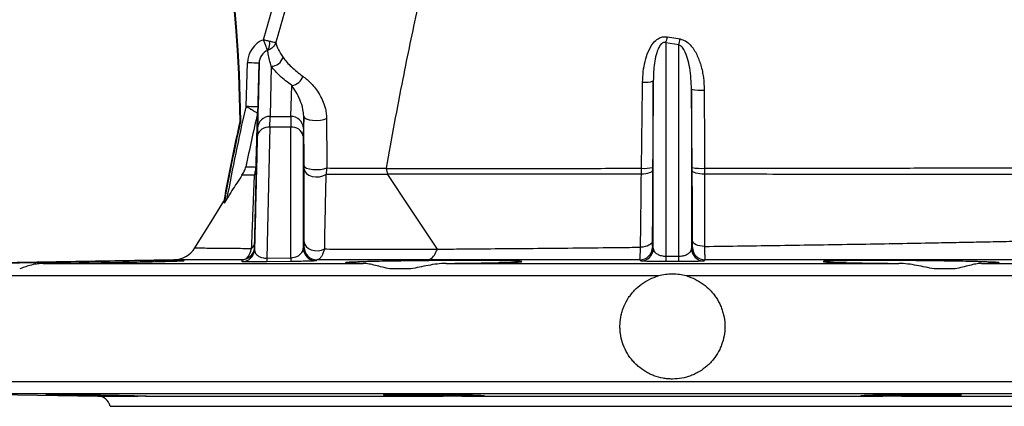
# Model space of a CAD drawing. Header units: millimetres. Extents: x 1733 to 2921, y 1515 to 2969.
# Tile 3 of 13: x 1982 to 2451, y 1515 to 1699. Entities that reach past the tile are written whole.
import ezdxf

# ---------------------------------------------------------------- set-up
doc = ezdxf.new("R2010")
doc.units = ezdxf.units.MM
doc.header["$LTSCALE"] = 2

msp = doc.modelspace()

# ---------------------------------------------------------------- linework, layer by layer
at = {"color": 7, "linetype": 'Continuous', "lineweight": 25}
for p, q in [((2290.47, 1691.3), (2296.5, 1690.29)), ((2289.79, 1688.51), (2289.79, 1586.79)), ((2295.99, 1687.46), (2289.79, 1688.51)), ((2295.99, 1586.79), (2295.99, 1687.46)), ((2089.83, 1658.08), (2090.34, 1678.91)), ((2095.18, 1647.75), (2095.94, 1678.77)), ((2095.94, 1678.77), (2095.43, 1657.94)), ((2101.76, 1677.26), (2101.18, 1653.39)), ((2111.03, 1653.39), (2111.52, 1668.15)), ((2283.79, 1590.42), (2283.79, 1670.28)), ((2301.99, 1666.31), (2301.99, 1590.42)), ((2302.33, 1629.02), (2301.99, 1666.31)), ((2101.18, 1653.39), (2111.03, 1653.39)), ((2117.22, 1653.53), (2117.03, 1647.67)), ((2087.18, 1651.25), (2086.86, 1651.28)), ((2101.09, 1648.22), (2099.55, 1585.87)), ((2110.99, 1648.22), (2101.09, 1648.22)), ((2110.99, 1586), (2110.99, 1648.22)), ((2093.75, 1590.03), (2095.09, 1644.12)), ((2116.99, 1644.05), (2116.99, 1590.53)), ((2157.23, 1625.91), (2156.57, 1628.62)), ((2080.71, 1614.37), (2079.27, 1612.04)), ((2093.77, 1590.92), (2093.75, 1590.03)), ((2283.34, 1590.97), (2283.79, 1590.42)), ((2301.99, 1590.42), (2302.43, 1590.96)), ((2099.55, 1585.87), (2110.99, 1586)), ((2289.79, 1586.79), (2295.99, 1586.79)), ((2055.34, 1585.03), (1958.79, 1583.35)), ((1993.02, 1583.35), (2145.58, 1583.35)), ((2111.06, 1584.25), (2099.62, 1584.11)), ((2185.01, 1583.35), (2400.77, 1583.35)), ((2295.99, 1584.24), (2289.79, 1584.24)), ((2440.2, 1583.35), (2592.76, 1583.35)), ((2168.19, 1580.75), (2158.21, 1580.75)), ((2427.57, 1580.75), (2417.59, 1580.75)), ((1958.79, 1521.14), (2019.11, 1520.09)), ((2041.83, 1520.09), (2183.67, 1520.09)), ((2192.59, 1520.09), (2393.19, 1520.09)), ((2402.11, 1520.09), (2543.95, 1520.09)), ((2024.89, 1515.24), (2292.89, 1515.24)), ((2292.89, 1515.24), (2560.89, 1515.24))]:
    msp.add_line(p, q, dxfattribs=at)
at = {"color": 8, "linetype": 'Continuous', "lineweight": 25}
for p, q in [((2286.26, 1577.35), (1952.89, 1577.35)), ((2632.89, 1577.35), (2299.52, 1577.35)), ((1952.89, 1527.14), (2632.89, 1527.14)), ((2626.99, 1521.14), (1958.79, 1521.14)), ((2019.11, 1520.09), (2038.14, 1520.09))]:
    msp.add_line(p, q, dxfattribs=at)
at = {"color": 7, "linetype": 'Continuous', "lineweight": 25, "flags": 128}
for points in [[(2099.95, 1684.84), (2099.85, 1685.12), (2099.7, 1685.53), (2099.5, 1686.07), (2099.27, 1686.71), (2099, 1687.43), (2098.71, 1688.23), (2098.4, 1689.08), (2098.08, 1689.94)], [(2095.94, 1678.77), (2095.84, 1678.78), (2095.52, 1678.78), (2095, 1678.8), (2094.3, 1678.81), (2093.45, 1678.83), (2092.49, 1678.86), (2091.44, 1678.88), (2090.34, 1678.91)], [(2095.43, 1657.94), (2095.32, 1657.94), (2095, 1657.95), (2094.49, 1657.96), (2093.79, 1657.98), (2092.94, 1658), (2091.97, 1658.03), (2090.92, 1658.05), (2089.83, 1658.08)], [(2117.22, 1653.53), (2117.54, 1652.87), (2118.42, 1652.29), (2119.76, 1651.83), (2121.44, 1651.54), (2123.29, 1651.46), (2125.13, 1651.58), (2126.79, 1651.9), (2128.1, 1652.39)], [(2117.41, 1629.79), (2117.73, 1629.25), (2118.58, 1628.76), (2119.89, 1628.38), (2121.53, 1628.14), (2123.36, 1628.07), (2125.19, 1628.16), (2126.85, 1628.42), (2128.18, 1628.81)], [(2117.42, 1628.25), (2117.71, 1627.15), (2118.5, 1626.16), (2119.71, 1625.35), (2121.24, 1624.8), (2122.97, 1624.56), (2124.73, 1624.64), (2126.38, 1625.04), (2127.77, 1625.73)], [(2180.87, 1590.16), (2167.68, 1610.07), (2157.31, 1625.72)], [(2283.42, 1627.71), (2283.3, 1627.36), (2283, 1627.03), (2282.51, 1626.72), (2281.86, 1626.45), (2281.06, 1626.22), (2280.15, 1626.04), (2279.15, 1625.91), (2278.09, 1625.85)], [(2308.21, 1625.82), (2307.07, 1625.85), (2305.98, 1625.95), (2304.97, 1626.11), (2304.09, 1626.33), (2303.36, 1626.6), (2302.81, 1626.9), (2302.47, 1627.23), (2302.34, 1627.58)], [(2065.33, 1590.72), (2073.06, 1603.23), (2079.13, 1613.06)], [(2117.45, 1593.55), (2117.71, 1592.4), (2118.39, 1591.35), (2119.45, 1590.46), (2120.81, 1589.81), (2122.37, 1589.44), (2124.01, 1589.39), (2125.6, 1589.66), (2127.04, 1590.22)], [(2283.3, 1593.98), (2283.18, 1593.43), (2282.85, 1592.9), (2282.34, 1592.4), (2281.65, 1591.97), (2280.81, 1591.6), (2279.84, 1591.32), (2278.8, 1591.14), (2277.69, 1591.05)], [(2308.17, 1591.43), (2307.05, 1591.5), (2305.99, 1591.67), (2305.01, 1591.93), (2304.16, 1592.27), (2303.46, 1592.68), (2302.93, 1593.14), (2302.6, 1593.64), (2302.47, 1594.16)], [(2289.79, 1586.79), (2289.79, 1586.24), (2289.79, 1585.74), (2289.79, 1585.31), (2289.79, 1584.94), (2289.79, 1584.64), (2289.79, 1584.43), (2289.79, 1584.29), (2289.79, 1584.24)], [(2295.99, 1584.24), (2295.99, 1584.29), (2295.99, 1584.43), (2295.99, 1584.64), (2295.99, 1584.94), (2295.99, 1585.31), (2295.99, 1585.74), (2295.99, 1586.24), (2295.99, 1586.79)], [(2277.79, 1584.48), (2277.62, 1584.69), (2277.35, 1585.03)], [(2308.42, 1585.02), (2308.25, 1584.82), (2307.99, 1584.48)]]:
    msp.add_lwpolyline(points, dxfattribs=at)
at = {"color": 7, "linetype": 'Continuous', "lineweight": 25}
for centre, radius, start, end in [((1442.89, 1645.24), 644, 0.53714, 32.31806), ((1442.89, 1645.24), 644.31, 0.53387, 32.32393), ((2095.23, 1688.06), 5.8, 326.6182, 12.1583), ((2254.09, 1698.72), 37.13, 344.0433, 348.4678), ((2247.67, 1697.65), 49.38, 348.1011, 351.4296), ((2101.44, 1683.5), 6.25, 272.9475, 341.5468), ((2110.76, 1674.47), 6.37, 276.9002, 342.2676), ((2279.89, 1682.23), 12.57, 264.4993, 288.0793), ((2306.38, 1686.34), 20.5, 257.6355, 274.663), ((2101.07, 1647.5), 5.89, 88.9438, 177.6066), ((2091.03, 1656.12), 4.35, 343.3578, 358.5614), ((2111.11, 1647.47), 5.92, 1.9125, 90.8003), ((2878.65, 1471.24), 812, 167.18987, 169.94179), ((2878.65, 1471.24), 811.69, 167.18728, 170.01082), ((2100.28, 1642.96), 5.32, 81.2832, 167.3533), ((2111.73, 1642.87), 5.4, 12.6124, 97.8), ((2089.91, 1628.3), 4.78, 323.2991, 358.373), ((2092.71, 1630.28), 2.04, 330.2111, 358.1295), ((2279.46, 1644.53), 15.92, 265.2675, 284.4603), ((2306.58, 1652.58), 23.94, 259.7794, 273.9044), ((2055.13, 1597.03), 12, 271, 328.2969), ((2088.27, 1591.08), 5.51, 287.3914, 358.2864), ((2089.84, 1593.59), 4, 309.1782, 357.3407), ((2123.4, 1591.04), 6, 180.7177, 270.7037), ((2277.34, 1591.03), 6, 270.0806, 359.4082), ((2308.43, 1591.03), 6, 180.5919, 269.9195), ((2087.76, 1590.18), 6, 334.3323, 358.5863), ((2123.09, 1585.92), 23.54, 180.1336, 184.4135), ((2135.37, 1586.06), 24.38, 180.1306, 184.2631), ((2122.99, 1590.61), 6, 180.7182, 270.6387), ((2277.79, 1590.49), 6, 270.0709, 359.4085), ((2307.99, 1590.49), 6, 180.5915, 269.9291), ((2019, 1514.09), 6, 11.0978, 89)]:
    msp.add_arc(centre, radius, start, end, dxfattribs=at)
at = {"color": 8, "linetype": 'Continuous', "lineweight": 25}
msp.add_arc((2087.75, 1590.18), 6, 270.7143, 334.3331, dxfattribs=at)
at = {"color": 7, "linetype": 'Continuous', "lineweight": 25}
for centre, major_axis, ratio, start_param, end_param in [((2101.94, 1678.62), (0.3, 12.01), 0.965913, 0.364623, 1.570787), ((2101.94, 1678.62), (0.16, 6.6), 0.909057, 0.364623, 1.570787), ((2100.84, 1634.07), (0.35, 20), 0.000002, 5.497762, 6.021414), ((2111.24, 1634.07), (-0.17, 20), 0.008639, 0.261697, 0.785348), ((2094.84, 1634.22), (0.35, 14), 0.000002, 5.497763, 6.021414), ((2117.24, 1634.15), (-0.17, 14), 0.012341, 0.261619, 0.785271)]:
    msp.add_ellipse(centre, major_axis=major_axis, ratio=ratio, start_param=start_param, end_param=end_param, dxfattribs=at)
for points, knots in [([(2098.08, 1689.94), (2100.62, 1698.81), (2105.7, 1716.55), (2114.85, 1742.84), (2125.99, 1768.49), (2139.49, 1794.28), (2155.49, 1819.81), (2174.3, 1844.97), (2195.18, 1868.85), (2210.82, 1883.34), (2218.63, 1890.58)], [0, 0, 0, 0, 0.1164923, 0.2329277, 0.3511001, 0.4692718, 0.6001541, 0.7310373, 0.865518, 1, 1, 1, 1]), ([(2223.43, 1886.82), (2215.85, 1879.85), (2200.69, 1865.9), (2180.01, 1842.51), (2161.04, 1817.38), (2144.93, 1791.77), (2131.59, 1766.34), (2120.65, 1741.27), (2111.56, 1715.3), (2106.47, 1697.57), (2103.93, 1688.7)], [0, 0, 0, 0, 0.131462, 0.262924, 0.398058, 0.533192, 0.648829, 0.764467, 0.882203, 1, 1, 1, 1]), ([(2156.57, 1628.78), (2159.17, 1642.99), (2163.81, 1668.41), (2169.12, 1693.66), (2171.46, 1704.8)], [0, 0, 0, 0, 0.5588139, 1, 1, 1, 1]), ([(2098.08, 1689.94), (2098.36, 1689.88), (2099.34, 1689.65), (2100.25, 1689.44), (2100.89, 1689.28)], [0, 0, 0, 0, 0.2883772, 1, 1, 1, 1]), ([(2100.89, 1689.28), (2101.47, 1689.14), (2102.58, 1688.88), (2103.42, 1688.73), (2103.79, 1688.69), (2103.89, 1688.69), (2103.93, 1688.7), (2103.93, 1688.7)], [0, 0, 0, 0, 0.373071, 0.718516, 0.856096, 0.996111, 1, 1, 1, 1]), ([(2278.68, 1669.72), (2278.75, 1671.43), (2278.89, 1674.76), (2279.76, 1679.64), (2281.24, 1684.3), (2283.32, 1688.08), (2285.82, 1690.42), (2288.18, 1691.48), (2289.71, 1691.36), (2290.47, 1691.3)], [0, 0, 0, 0, 0.18938, 0.367011, 0.544237, 0.725389, 0.832965, 0.916729, 1, 1, 1, 1]), ([(2296.5, 1690.29), (2297.4, 1690.03), (2299.27, 1689.49), (2302.11, 1686.93), (2304.64, 1682.99), (2306.6, 1677.66), (2307.81, 1671.93), (2307.97, 1667.91), (2308.05, 1665.9)], [0, 0, 0, 0, 0.096885, 0.20072, 0.390982, 0.581452, 0.790638, 1, 1, 1, 1]), ([(2100.07, 1684.87), (2100.05, 1684.87), (2100.03, 1684.87), (2099.99, 1684.85), (2099.97, 1684.85), (2099.95, 1684.84)], [0, 0, 0, 0, 0.40302, 0.712459, 1, 1, 1, 1]), ([(2103.93, 1688.7), (2103.92, 1688.69), (2103.84, 1688.44), (2103.65, 1687.96), (2103.08, 1686.95), (2101.99, 1685.71), (2100.72, 1685.16), (2100.07, 1684.87)], [0, 0, 0, 0, 0.003886, 0.14391, 0.281494, 0.626944, 1, 1, 1, 1]), ([(2101.76, 1677.26), (2101.15, 1679.24), (2100.35, 1681.78), (2100.12, 1684.31), (2100.07, 1684.87)], [0, 0, 0, 0, 0.7796594, 1, 1, 1, 1]), ([(2103.93, 1688.7), (2104.14, 1687.48), (2104.55, 1686.32), (2105.72, 1683.98), (2106.47, 1682.81), (2107.37, 1681.52)], [0, 0, 0, 0, 0.5, 0.5, 1, 1, 1, 1]), ([(2289.79, 1688.51), (2289.59, 1688.57), (2289.22, 1688.69), (2288.61, 1688.61), (2288.04, 1688.35), (2287.19, 1687.64), (2286.03, 1685.76), (2284.62, 1681.33), (2283.92, 1675.91), (2283.82, 1671.75), (2283.79, 1670.28)], [0, 0, 0, 0, 0.028458, 0.055184, 0.082917, 0.114725, 0.207302, 0.390121, 0.783358, 1, 1, 1, 1]), ([(2301.99, 1666.31), (2301.84, 1669.74), (2301.63, 1674.68), (2300.22, 1680.87), (2298.98, 1684.3), (2297.62, 1686.36), (2296.69, 1687.2), (2296.18, 1687.39), (2295.99, 1687.46)], [0, 0, 0, 0, 0.45167, 0.651628, 0.839406, 0.929777, 0.975169, 1, 1, 1, 1]), ([(2107.37, 1681.52), (2108.44, 1679.99), (2109.77, 1678.48), (2112.91, 1675.48), (2114.74, 1674), (2116.82, 1672.53)], [0, 0, 0, 0, 0.5, 0.5, 1, 1, 1, 1]), ([(2111.52, 1668.15), (2109.52, 1669.63), (2105.5, 1672.62), (2103.01, 1675.71), (2101.76, 1677.26)], [0, 0, 0, 0, 0.498082, 1, 1, 1, 1]), ([(2116.82, 1672.53), (2118.14, 1671.49), (2120.8, 1669.38), (2124, 1665.23), (2126.18, 1661.08), (2127.27, 1658.11), (2127.95, 1655.18), (2128.05, 1653.33), (2128.1, 1652.39)], [0, 0, 0, 0, 0.28967, 0.586152, 0.71293, 0.842025, 0.919768, 1, 1, 1, 1]), ([(2117.22, 1653.53), (2117.12, 1654.63), (2116.83, 1657.75), (2115.37, 1661.39), (2113.53, 1665.19), (2112.19, 1667.16), (2111.52, 1668.15)], [0, 0, 0, 0, 0.137372, 0.389003, 0.693268, 1, 1, 1, 1]), ([(2308.05, 1665.9), (2308.06, 1661.91), (2308.11, 1649.52), (2308.17, 1637.11), (2308.21, 1628.69)], [0, 0, 0, 0, 0.32171, 1, 1, 1, 1]), ([(2080.71, 1614.37), (2083.48, 1628.67), (2086.32, 1643.28), (2089.76, 1657.76), (2089.83, 1658.08)], [0, 0, 0, 0, 0.97823, 1, 1, 1, 1]), ([(2095.2, 1654.88), (2095.18, 1654.88), (2095.13, 1654.92), (2094.95, 1655.02), (2094.58, 1655.25), (2093.87, 1655.67), (2092.92, 1656.23), (2091.66, 1656.99), (2090.73, 1657.54), (2089.96, 1658), (2089.83, 1658.08)], [0, 0, 0, 0, 0.044501, 0.159017, 0.243548, 0.397147, 0.636624, 0.702646, 0.947825, 1, 1, 1, 1]), ([(2095.43, 1657.94), (2095.42, 1657.67), (2095.41, 1657.18), (2095.4, 1656.6), (2095.39, 1656.26), (2095.38, 1656.12), (2095.38, 1656.04), (2095.38, 1656.02), (2095.38, 1656.01)], [0, 0, 0, 0, 0.401412, 0.747506, 0.875346, 0.929381, 0.983859, 1, 1, 1, 1]), ([(2094.48, 1629.27), (2094.55, 1631.83), (2094.62, 1634.32), (2094.75, 1639.09), (2094.82, 1641.38), (2094.91, 1644.65), (2094.94, 1645.71), (2095, 1647.76), (2095.03, 1648.76), (2095.11, 1651.62), (2095.16, 1653.35), (2095.2, 1654.88)], [0, 0, 0, 0, 0.25, 0.25, 0.5, 0.5, 0.625, 0.625, 0.75, 0.75, 1, 1, 1, 1]), ([(2095.38, 1656.01), (2095.34, 1654.48), (2095.3, 1652.74), (2095.23, 1649.87), (2095.2, 1648.87), (2095.15, 1646.8), (2095.13, 1645.73), (2094.99, 1640.25), (2094.87, 1635.4), (2094.74, 1630.22)], [0, 0, 0, 0, 0.25, 0.25, 0.375, 0.375, 0.5, 0.5, 1, 1, 1, 1]), ([(2128.1, 1652.39), (2128.11, 1648.63), (2128.13, 1640.83), (2128.16, 1632.91), (2128.18, 1628.81)], [0, 0, 0, 0, 0.481692, 1, 1, 1, 1]), ([(2087.78, 1625.41), (2088.21, 1626.03), (2088.57, 1626.67), (2089.03, 1627.65), (2089.17, 1627.98), (2089.42, 1628.65), (2089.53, 1629), (2089.63, 1629.34)], [0, 0, 0, 0, 0.5, 0.5, 0.75, 0.75, 1, 1, 1, 1]), ([(2089.63, 1629.34), (2090.22, 1629.33), (2091.39, 1629.32), (2093.45, 1629.29), (2094.48, 1629.27)], [0, 0, 0, 0, 0.498919, 1, 1, 1, 1]), ([(2093.75, 1625.45), (2093.91, 1626.08), (2094.16, 1627.04), (2094.38, 1628.44), (2094.45, 1629.08), (2094.48, 1629.27)], [0, 0, 0, 0, 0.5751986, 0.8746035, 1, 1, 1, 1]), ([(2094.69, 1628.17), (2094.66, 1626.74), (2094.56, 1622.69), (2094.36, 1614.7), (2094.11, 1604.42), (2093.93, 1597.07), (2093.84, 1593.4)], [0, 0, 0, 0, 0.1526965, 0.4346262, 0.7179436, 1, 1, 1, 1]), ([(2094.74, 1630.22), (2094.74, 1629.97), (2094.73, 1629.75), (2094.72, 1629.36), (2094.72, 1629.18), (2094.71, 1628.69), (2094.7, 1628.42), (2094.69, 1628.17)], [0, 0, 0, 0, 0.25, 0.25, 0.5, 0.5, 1, 1, 1, 1]), ([(2117.45, 1593.55), (2117.45, 1596.97), (2117.45, 1603.8), (2117.45, 1615.2), (2117.43, 1623.56), (2117.42, 1628.25)], [0, 0, 0, 0, 0.3050487, 0.609939, 1, 1, 1, 1]), ([(2128.18, 1628.81), (2128.09, 1627.92), (2127.99, 1626.86), (2127.8, 1625.89), (2127.77, 1625.73)], [0, 0, 0, 0, 0.831904, 1, 1, 1, 1]), ([(2128.18, 1628.81), (2130.1, 1628.8), (2135.28, 1628.76), (2144.88, 1628.74), (2152.01, 1628.78), (2156.57, 1628.78), (2156.57, 1628.78)], [0, 0, 0, 0, 0.227003, 0.612231, 0.999997, 1, 1, 1, 1]), ([(2156.57, 1628.62), (2158.83, 1628.58), (2163.35, 1628.49), (2172.91, 1628.64), (2184.61, 1628.58), (2198.75, 1628.6), (2212.96, 1628.6), (2228.12, 1628.62), (2244.31, 1628.63), (2260.99, 1628.65), (2272.43, 1628.66), (2278.14, 1628.66)], [0, 0, 0, 0, 0.067695, 0.135411, 0.271908, 0.385053, 0.498798, 0.622507, 0.746217, 0.873108, 1, 1, 1, 1]), ([(2308.21, 1628.69), (2316.05, 1628.7), (2331.83, 1628.72), (2353.3, 1628.74), (2372.51, 1628.77), (2389.56, 1628.78), (2406.16, 1628.81), (2423.53, 1628.82), (2441.33, 1628.85), (2452.69, 1628.88), (2458.4, 1628.89)], [0, 0, 0, 0, 0.14035, 0.282401, 0.390057, 0.497713, 0.608505, 0.719298, 0.858828, 1, 1, 1, 1]), ([(2087.78, 1625.41), (2086.96, 1624.17), (2084.65, 1620.7), (2082.25, 1616.84), (2080.71, 1614.37)], [0, 0, 0, 0, 0.3574257, 1, 1, 1, 1]), ([(2093.75, 1625.45), (2092.31, 1625.44), (2091.09, 1625.43), (2089.11, 1625.42), (2088.33, 1625.41), (2087.78, 1625.41)], [0, 0, 0, 0, 0.5, 0.5, 1, 1, 1, 1]), ([(2092.37, 1590.48), (2092.49, 1593.77), (2092.61, 1597.01), (2092.86, 1603.34), (2092.99, 1606.43), (2093.23, 1612.4), (2093.34, 1615.26), (2093.56, 1620.66), (2093.66, 1623.18), (2093.75, 1625.45)], [0, 0, 0, 0, 0.25, 0.25, 0.5, 0.5, 0.75, 0.75, 1, 1, 1, 1]), ([(2127.77, 1625.73), (2127.69, 1622.57), (2127.61, 1619.49), (2127.46, 1613.43), (2127.4, 1610.46), (2127.22, 1601.64), (2127.12, 1595.89), (2127.04, 1590.22)], [0, 0, 0, 0, 0.25, 0.25, 0.5, 0.5, 1, 1, 1, 1]), ([(2157.31, 1625.72), (2156.97, 1625.74), (2156.64, 1625.75), (2155.96, 1625.76), (2155.62, 1625.76), (2154.6, 1625.76), (2153.93, 1625.77), (2151.93, 1625.77), (2150.61, 1625.78), (2146.71, 1625.79), (2144.17, 1625.79), (2139.24, 1625.77), (2136.84, 1625.77), (2133.35, 1625.75), (2132.2, 1625.75), (2129.96, 1625.74), (2128.85, 1625.73), (2127.77, 1625.73)], [0, 0, 0, 0, 0.03125, 0.03125, 0.0625, 0.0625, 0.125, 0.125, 0.25, 0.25, 0.5, 0.5, 0.75, 0.75, 0.875, 0.875, 1, 1, 1, 1]), ([(2278.09, 1625.85), (2272.47, 1625.85), (2266.92, 1625.86), (2255.92, 1625.86), (2250.48, 1625.86), (2239.71, 1625.88), (2234.39, 1625.89), (2223.85, 1625.9), (2218.64, 1625.89), (2210.91, 1625.9), (2208.36, 1625.9), (2203.31, 1625.91), (2200.81, 1625.91), (2195.87, 1625.91), (2193.43, 1625.92), (2188.6, 1625.92), (2186.21, 1625.92), (2179.14, 1625.92), (2174.56, 1625.91), (2165.69, 1625.91), (2161.39, 1625.91), (2157.23, 1625.91)], [0, 0, 0, 0, 0.125, 0.125, 0.25, 0.25, 0.375, 0.375, 0.5, 0.5, 0.5625, 0.5625, 0.625, 0.625, 0.6875, 0.6875, 0.75, 0.75, 0.875, 0.875, 1, 1, 1, 1]), ([(2277.69, 1591.05), (2277.76, 1596.58), (2277.82, 1602.25), (2277.96, 1613.87), (2278.02, 1619.8), (2278.09, 1625.85)], [0, 0, 0, 0, 0.5, 0.5, 1, 1, 1, 1]), ([(2283.42, 1627.71), (2283.39, 1621.87), (2283.34, 1610.25), (2283.31, 1599.39), (2283.3, 1593.98)], [0, 0, 0, 0, 0.502379, 1, 1, 1, 1]), ([(2302.47, 1594.16), (2302.46, 1599.6), (2302.43, 1610.43), (2302.37, 1621.88), (2302.34, 1627.58)], [0, 0, 0, 0, 0.501956, 1, 1, 1, 1]), ([(2308.21, 1625.82), (2308.22, 1619.95), (2308.23, 1608.16), (2308.19, 1597.02), (2308.17, 1591.43)], [0, 0, 0, 0, 0.497811, 1, 1, 1, 1]), ([(2458.44, 1625.63), (2452.81, 1625.64), (2441.49, 1625.67), (2423.88, 1625.68), (2406.76, 1625.71), (2390.33, 1625.73), (2373.12, 1625.75), (2353.65, 1625.77), (2331.97, 1625.8), (2316.16, 1625.81), (2308.21, 1625.82)], [0, 0, 0, 0, 0.139236, 0.280106, 0.387838, 0.495569, 0.606444, 0.71732, 0.857807, 1, 1, 1, 1]), ([(2065.33, 1590.72), (2065.48, 1590.72), (2065.77, 1590.72), (2068.1, 1590.7), (2071.86, 1590.67), (2077.21, 1590.63), (2083.91, 1590.56), (2089.54, 1590.51), (2092.37, 1590.48)], [0, 0, 0, 0, 0.164306, 0.32861, 0.497433, 0.666255, 0.832563, 1, 1, 1, 1]), ([(2093.77, 1590.92), (2093.76, 1590.53), (2093.72, 1590.14), (2093.55, 1589.39), (2093.43, 1589.02), (2093.12, 1588.31), (2092.94, 1587.98), (2092.51, 1587.34), (2092.26, 1587.05), (2091.71, 1586.51), (2091.42, 1586.26), (2090.78, 1585.84), (2090.44, 1585.66), (2089.74, 1585.36), (2089.38, 1585.25), (2088.82, 1585.13), (2088.63, 1585.1), (2088.25, 1585.05), (2088.06, 1585.04), (2087.87, 1585.04)], [0, 0, 0, 0, 0.125, 0.125, 0.25, 0.25, 0.375, 0.375, 0.5, 0.5, 0.625, 0.625, 0.75, 0.75, 0.875, 0.875, 0.9375, 0.9375, 1, 1, 1, 1]), ([(2093.84, 1593.4), (2093.83, 1593.06), (2093.82, 1592.77), (2093.81, 1592.25), (2093.8, 1592.02), (2093.79, 1591.62), (2093.79, 1591.45), (2093.78, 1591.15), (2093.78, 1591.02), (2093.77, 1590.92)], [0, 0, 0, 0, 0.25, 0.25, 0.5, 0.5, 0.75, 0.75, 1, 1, 1, 1]), ([(2117.4, 1590.96), (2117.41, 1590.97), (2117.41, 1591.03), (2117.43, 1591.25), (2117.43, 1591.4), (2117.44, 1591.82), (2117.45, 1592.09), (2117.45, 1592.73), (2117.45, 1593.1), (2117.45, 1593.55)], [0, 0, 0, 0, 0.25, 0.25, 0.5, 0.5, 0.75, 0.75, 1, 1, 1, 1]), ([(2180.87, 1590.16), (2180.87, 1590.16), (2184.89, 1590.16), (2194.64, 1590.27), (2210.57, 1590.38), (2228.85, 1590.54), (2247.79, 1590.72), (2264.2, 1590.9), (2274.22, 1591.01), (2277.69, 1591.05)], [0, 0, 0, 0, 0.000001, 0.136352, 0.323813, 0.511274, 0.704258, 0.897244, 1, 1, 1, 1]), ([(2277.35, 1585.03), (2277.39, 1585.19), (2277.48, 1585.51), (2277.6, 1587.64), (2277.66, 1589.9), (2277.69, 1591.05)], [0, 0, 0, 0, 0.3278745, 0.6560174, 1, 1, 1, 1]), ([(2283.3, 1593.98), (2283.3, 1593.4), (2283.3, 1592.27), (2283.32, 1591.21), (2283.34, 1591.05), (2283.34, 1590.97)], [0, 0, 0, 0, 0.343664, 0.671844, 1, 1, 1, 1]), ([(2302.43, 1590.96), (2302.43, 1590.97), (2302.44, 1591), (2302.46, 1591.36), (2302.47, 1592.47), (2302.47, 1593.6), (2302.47, 1594.16)], [0, 0, 0, 0, 0.053702, 0.3695, 0.684741, 1, 1, 1, 1]), ([(2308.17, 1591.43), (2314.2, 1591.51), (2326.3, 1591.67), (2344.5, 1591.94), (2362.67, 1592.22), (2380.78, 1592.51), (2398.45, 1592.82), (2413.81, 1593.1), (2426.85, 1593.34), (2437.82, 1593.56), (2448.37, 1593.77), (2454.95, 1593.91), (2458.24, 1593.98)], [0, 0, 0, 0, 0.107459, 0.215596, 0.328373, 0.441151, 0.557183, 0.673214, 0.75432, 0.835426, 0.917713, 1, 1, 1, 1]), ([(2308.17, 1591.43), (2308.18, 1590.47), (2308.2, 1589.61), (2308.23, 1588.44), (2308.24, 1588.07), (2308.26, 1587.39), (2308.27, 1587.08), (2308.31, 1586.25), (2308.33, 1585.8), (2308.37, 1585.36), (2308.38, 1585.24), (2308.4, 1585.08), (2308.41, 1585.03), (2308.42, 1585.02)], [0, 0, 0, 0, 0.25, 0.25, 0.375, 0.375, 0.5, 0.5, 0.75, 0.75, 0.875, 0.875, 1, 1, 1, 1]), ([(2089.91, 1585.83), (2090.28, 1586.23), (2091.1, 1587.15), (2091.91, 1588.97), (2092.31, 1590.31), (2092.37, 1590.48)], [0, 0, 0, 0, 0.403755, 0.924835, 1, 1, 1, 1]), ([(2093.75, 1590.03), (2093.81, 1589.52), (2093.92, 1588.51), (2094.92, 1587.25), (2096.35, 1586.38), (2097.73, 1585.98), (2098.8, 1585.86), (2099.34, 1585.87), (2099.55, 1585.87)], [0, 0, 0, 0, 0.3059683, 0.5972221, 0.7824027, 0.8973597, 0.9593446, 1, 1, 1, 1]), ([(2110.99, 1586), (2111.35, 1586.03), (2112.28, 1586.09), (2113.06, 1586.31), (2114.08, 1586.68), (2115.28, 1587.33), (2116.65, 1588.71), (2116.86, 1589.84), (2116.99, 1590.53)], [0, 0, 0, 0, 0.067386, 0.175981, 0.180685, 0.347613, 0.60211, 1, 1, 1, 1]), ([(2127.04, 1590.22), (2126.65, 1589.02), (2126.05, 1587.18), (2124.95, 1585.72), (2124.16, 1585.14), (2123.64, 1585.06), (2123.47, 1585.04)], [0, 0, 0, 0, 0.4027381, 0.6168742, 0.8761809, 1, 1, 1, 1]), ([(2127.04, 1590.22), (2130.26, 1590.2), (2136.71, 1590.17), (2147.17, 1590.13), (2158.2, 1590.11), (2169.45, 1590.11), (2177.18, 1590.12), (2180.87, 1590.13)], [0, 0, 0, 0, 0.201745, 0.40349, 0.608307, 0.813123, 1, 1, 1, 1]), ([(2176.11, 1585.04), (2176.21, 1585.05), (2176.73, 1585.08), (2177.91, 1585.52), (2179.55, 1587.05), (2180.43, 1589.11), (2180.87, 1590.13)], [0, 0, 0, 0, 0.051762, 0.282935, 0.641471, 1, 1, 1, 1]), ([(2180.87, 1590.13), (2180.87, 1590.14), (2180.87, 1590.14), (2180.87, 1590.15), (2180.87, 1590.16), (2180.87, 1590.16)], [0, 0, 0, 0, 0.343882, 0.796269, 1, 1, 1, 1]), ([(2283.79, 1590.42), (2283.79, 1590.41), (2283.8, 1589.91), (2284.13, 1589.02), (2285.31, 1587.92), (2286.77, 1587.24), (2288.07, 1586.93), (2289.01, 1586.81), (2289.53, 1586.8), (2289.79, 1586.79)], [0, 0, 0, 0, 0.008228, 0.330111, 0.585421, 0.77338, 0.87983, 0.941279, 1, 1, 1, 1]), ([(2295.99, 1586.79), (2296.25, 1586.8), (2296.99, 1586.82), (2297.91, 1586.97), (2299.13, 1587.3), (2300.47, 1587.92), (2301.65, 1589.02), (2301.98, 1589.91), (2301.99, 1590.41), (2301.99, 1590.42)], [0, 0, 0, 0, 0.05873, 0.169307, 0.226499, 0.414488, 0.669837, 0.991771, 1, 1, 1, 1]), ([(1993.02, 1583.35), (1995.32, 1583.37), (1999.6, 1583.41), (2006.68, 1583.5), (2013.64, 1583.6), (2020.75, 1583.7), (2027.79, 1583.82), (2034.55, 1583.94), (2040.86, 1584.06), (2046.52, 1584.19), (2051.39, 1584.31), (2055.3, 1584.42), (2058.18, 1584.52), (2059.9, 1584.6), (2060.47, 1584.66), (2059.81, 1584.71), (2058, 1584.73), (2055.04, 1584.72), (2051.05, 1584.69), (2046.12, 1584.64), (2040.41, 1584.57), (2034.06, 1584.48), (2027.27, 1584.37), (2020.22, 1584.26), (2013.12, 1584.14), (2006.16, 1584.01), (1999.54, 1583.89), (1993.47, 1583.77), (1988.08, 1583.66), (1983.56, 1583.56), (1980.17, 1583.47), (1977.82, 1583.4), (1977.06, 1583.36), (1976.68, 1583.35)], [0, 0, 0, 0, 0.03791, 0.07024, 0.102571, 0.134905, 0.167238, 0.199576, 0.231913, 0.264253, 0.296593, 0.328933, 0.361273, 0.393609, 0.425945, 0.458275, 0.490606, 0.522931, 0.555256, 0.58758, 0.619905, 0.652233, 0.684561, 0.716895, 0.749229, 0.781568, 0.813907, 0.846247, 0.878588, 0.910926, 0.943265, 0.971632, 1, 1, 1, 1]), ([(1993.02, 1583.35), (1992.44, 1583.34), (1991.87, 1583.31), (1990.77, 1583.21), (1990.24, 1583.13), (1988.68, 1582.88), (1987.69, 1582.64), (1985.83, 1582.12), (1984.95, 1581.83), (1983.31, 1581.26), (1982.55, 1580.98), (1981.85, 1580.75)], [0, 0, 0, 0, 0.125, 0.125, 0.25, 0.25, 0.5, 0.5, 0.75, 0.75, 1, 1, 1, 1]), ([(2087.87, 1585.04), (2084.07, 1585.04), (2076.45, 1585.03), (2068.29, 1585.03), (2062.33, 1585.03), (2058.35, 1585.03), (2055.81, 1585.03), (2055.49, 1585.03), (2055.34, 1585.03)], [0, 0, 0, 0, 0.188371, 0.378659, 0.531861, 0.685063, 0.842531, 1, 1, 1, 1]), ([(2087.83, 1584.18), (2087.83, 1584.23), (2087.84, 1584.47), (2087.85, 1584.77), (2087.86, 1584.97), (2087.87, 1585.04)], [0, 0, 0, 0, 0.149685, 0.748422, 1, 1, 1, 1]), ([(2099.62, 1584.11), (2098.66, 1584.1), (2097.73, 1584.09), (2096.38, 1584.08), (2095.94, 1584.08), (2095.1, 1584.08), (2094.69, 1584.07), (2093.92, 1584.07), (2093.55, 1584.07), (2092.85, 1584.07), (2092.52, 1584.07), (2091.9, 1584.07), (2091.61, 1584.07), (2091.06, 1584.08), (2090.8, 1584.08), (2090.08, 1584.09), (2089.67, 1584.09), (2088.99, 1584.11), (2088.71, 1584.11), (2088.04, 1584.14), (2087.83, 1584.16), (2087.83, 1584.18)], [0, 0, 0, 0, 0.125, 0.125, 0.1875, 0.1875, 0.25, 0.25, 0.3125, 0.3125, 0.375, 0.375, 0.4375, 0.4375, 0.5, 0.5, 0.625, 0.625, 0.75, 0.75, 1, 1, 1, 1]), ([(2087.87, 1585.04), (2087.87, 1585.04), (2087.88, 1585.04), (2087.89, 1585.04), (2087.91, 1585.04), (2087.95, 1585.04), (2088.03, 1585.04), (2088.61, 1585.1), (2089.33, 1585.34), (2089.8, 1585.73), (2089.91, 1585.83)], [0, 0, 0, 0, 0.008068, 0.012127, 0.017636, 0.032861, 0.061377, 0.115511, 0.793232, 1, 1, 1, 1]), ([(2123.06, 1584.61), (2122.98, 1584.59), (2122.82, 1584.55), (2121.61, 1584.48), (2119.48, 1584.4), (2116.4, 1584.33), (2113.53, 1584.28), (2111.76, 1584.25), (2111.06, 1584.25)], [0, 0, 0, 0, 0.176207, 0.352261, 0.591685, 0.76811, 0.907615, 1, 1, 1, 1]), ([(2123.47, 1585.04), (2123.42, 1584.99), (2123.29, 1584.85), (2123.15, 1584.7), (2123.06, 1584.61)], [0, 0, 0, 0, 0.359471, 1, 1, 1, 1]), ([(2176.11, 1585.04), (2172.28, 1585.04), (2164.65, 1585.04), (2153.71, 1585.04), (2143.17, 1585.04), (2133.02, 1585.04), (2126.66, 1585.04), (2123.47, 1585.04)], [0, 0, 0, 0, 0.200594, 0.399223, 0.597851, 0.798926, 1, 1, 1, 1]), ([(2185.01, 1583.35), (2186.14, 1583.36), (2187.27, 1583.36), (2189.51, 1583.39), (2190.62, 1583.4), (2193.89, 1583.43), (2195.99, 1583.46), (2199.04, 1583.5), (2200.04, 1583.51), (2202, 1583.54), (2202.96, 1583.56), (2205.73, 1583.6), (2207.45, 1583.64), (2209.84, 1583.69), (2210.61, 1583.71), (2212.08, 1583.74), (2212.79, 1583.76), (2214.77, 1583.82), (2215.92, 1583.86), (2217.41, 1583.91), (2217.87, 1583.93), (2218.7, 1583.97), (2219.07, 1583.99), (2220.05, 1584.05), (2220.52, 1584.09), (2220.95, 1584.15), (2221.04, 1584.17), (2221.15, 1584.21), (2221.15, 1584.23), (2221.02, 1584.29), (2220.75, 1584.32), (2220.08, 1584.38), (2219.81, 1584.4), (2219.17, 1584.43), (2218.81, 1584.45), (2217.58, 1584.49), (2216.6, 1584.52), (2214.89, 1584.56), (2214.28, 1584.58), (2212.98, 1584.6), (2212.29, 1584.61), (2210.09, 1584.65), (2208.5, 1584.66), (2205.09, 1584.69), (2203.25, 1584.7), (2199.34, 1584.72), (2197.31, 1584.72), (2193.11, 1584.72), (2190.95, 1584.72), (2187.59, 1584.71), (2186.46, 1584.7), (2184.2, 1584.69), (2183.07, 1584.69), (2179.67, 1584.66), (2177.39, 1584.65), (2173.97, 1584.61), (2172.82, 1584.6), (2170.57, 1584.58), (2169.46, 1584.56), (2166.17, 1584.52), (2164.02, 1584.49), (2160.89, 1584.45), (2159.85, 1584.43), (2157.85, 1584.4), (2156.88, 1584.38), (2154.03, 1584.32), (2152.25, 1584.29), (2149.73, 1584.23), (2148.92, 1584.21), (2147.37, 1584.17), (2146.64, 1584.15), (2144.55, 1584.09), (2143.3, 1584.05), (2141.67, 1583.99), (2141.16, 1583.97), (2140.24, 1583.93), (2139.82, 1583.91), (2138.7, 1583.86), (2138.14, 1583.82), (2137.55, 1583.76), (2137.41, 1583.74), (2137.2, 1583.71), (2137.15, 1583.69), (2137.12, 1583.64), (2137.29, 1583.6), (2137.99, 1583.54), (2138.54, 1583.51), (2139.97, 1583.46), (2140.85, 1583.43), (2142.43, 1583.4), (2143, 1583.39), (2144.23, 1583.37), (2144.89, 1583.36), (2145.58, 1583.35)], [0, 0, 0, 0, 0.015625, 0.015625, 0.03125, 0.03125, 0.0625, 0.0625, 0.078125, 0.078125, 0.09375, 0.09375, 0.125, 0.125, 0.140625, 0.140625, 0.15625, 0.15625, 0.1875, 0.1875, 0.203125, 0.203125, 0.21875, 0.21875, 0.25, 0.25, 0.265625, 0.265625, 0.28125, 0.28125, 0.3125, 0.3125, 0.328125, 0.328125, 0.34375, 0.34375, 0.375, 0.375, 0.390625, 0.390625, 0.40625, 0.40625, 0.4375, 0.4375, 0.46875, 0.46875, 0.5, 0.5, 0.53125, 0.53125, 0.546875, 0.546875, 0.5625, 0.5625, 0.59375, 0.59375, 0.609375, 0.609375, 0.625, 0.625, 0.65625, 0.65625, 0.671875, 0.671875, 0.6875, 0.6875, 0.71875, 0.71875, 0.734375, 0.734375, 0.75, 0.75, 0.78125, 0.78125, 0.796875, 0.796875, 0.8125, 0.8125, 0.84375, 0.84375, 0.859375, 0.859375, 0.875, 0.875, 0.90625, 0.90625, 0.9375, 0.9375, 0.96875, 0.96875, 0.984375, 0.984375, 1, 1, 1, 1]), ([(2158.21, 1580.75), (2156.99, 1580.98), (2155.81, 1581.26), (2153.53, 1581.83), (2152.42, 1582.12), (2150.3, 1582.65), (2149.29, 1582.88), (2147.36, 1583.22), (2146.45, 1583.33), (2145.58, 1583.35)], [0, 0, 0, 0, 0.25, 0.25, 0.5, 0.5, 0.75, 0.75, 1, 1, 1, 1]), ([(2185.01, 1583.35), (2183.58, 1583.33), (2182.16, 1583.22), (2179.33, 1582.88), (2177.92, 1582.65), (2175.11, 1582.13), (2173.71, 1581.84), (2170.93, 1581.26), (2169.56, 1580.98), (2168.19, 1580.75)], [0, 0, 0, 0, 0.25, 0.25, 0.5, 0.5, 0.75, 0.75, 1, 1, 1, 1]), ([(2277.35, 1585.03), (2275.13, 1585.03), (2272.91, 1585.03), (2268.47, 1585.03), (2266.24, 1585.03), (2259.58, 1585.03), (2255.18, 1585.03), (2242.08, 1585.03), (2233.49, 1585.04), (2216.59, 1585.04), (2208.28, 1585.04), (2196.02, 1585.04), (2191.97, 1585.04), (2183.95, 1585.04), (2180, 1585.04), (2176.11, 1585.04)], [0, 0, 0, 0, 0.0625, 0.0625, 0.125, 0.125, 0.25, 0.25, 0.5, 0.5, 0.75, 0.75, 0.875, 0.875, 1, 1, 1, 1]), ([(2289.79, 1584.24), (2289.28, 1584.24), (2287.4, 1584.24), (2284.3, 1584.26), (2280.99, 1584.31), (2278.52, 1584.38), (2277.83, 1584.45), (2277.79, 1584.48), (2277.79, 1584.48)], [0, 0, 0, 0, 0.073509, 0.270577, 0.466479, 0.706807, 0.992754, 1, 1, 1, 1]), ([(2307.99, 1584.48), (2307.99, 1584.48), (2307.95, 1584.45), (2307.26, 1584.38), (2304.79, 1584.31), (2301.48, 1584.26), (2298.38, 1584.24), (2296.5, 1584.24), (2295.99, 1584.24)], [0, 0, 0, 0, 0.007246, 0.293193, 0.533521, 0.729423, 0.926491, 1, 1, 1, 1]), ([(2462.36, 1584.99), (2459.21, 1584.99), (2452.9, 1584.99), (2442.82, 1585), (2432.29, 1585), (2419.39, 1585), (2403.95, 1585.01), (2385.6, 1585.01), (2366.42, 1585.01), (2346.98, 1585.02), (2327.61, 1585.02), (2314.83, 1585.02), (2308.42, 1585.02)], [0, 0, 0, 0, 0.075637, 0.151274, 0.227817, 0.30436, 0.420612, 0.536865, 0.656504, 0.776141, 0.887712, 1, 1, 1, 1]), ([(2440.2, 1583.35), (2441.58, 1583.36), (2442.8, 1583.38), (2444.38, 1583.42), (2444.87, 1583.43), (2445.76, 1583.46), (2446.16, 1583.47), (2447.24, 1583.51), (2447.78, 1583.54), (2448.48, 1583.6), (2448.66, 1583.64), (2448.63, 1583.71), (2448.42, 1583.74), (2447.65, 1583.82), (2447.09, 1583.86), (2445.96, 1583.91), (2445.54, 1583.93), (2444.62, 1583.97), (2444.12, 1583.99), (2442.5, 1584.05), (2441.26, 1584.09), (2439.15, 1584.15), (2438.41, 1584.17), (2436.87, 1584.21), (2436.07, 1584.23), (2433.57, 1584.29), (2431.79, 1584.32), (2428.92, 1584.38), (2427.93, 1584.4), (2425.93, 1584.43), (2424.91, 1584.45), (2421.8, 1584.49), (2419.66, 1584.52), (2416.34, 1584.56), (2415.22, 1584.58), (2412.96, 1584.6), (2411.83, 1584.61), (2408.44, 1584.64), (2406.16, 1584.66), (2402.74, 1584.69), (2401.59, 1584.69), (2399.32, 1584.7), (2398.2, 1584.71), (2394.88, 1584.72), (2392.72, 1584.72), (2389.55, 1584.72), (2388.5, 1584.72), (2386.46, 1584.72), (2385.46, 1584.72), (2382.56, 1584.7), (2380.74, 1584.69), (2378.16, 1584.67), (2377.32, 1584.66), (2375.72, 1584.64), (2374.96, 1584.63), (2372.78, 1584.6), (2371.49, 1584.58), (2369.77, 1584.54), (2369.23, 1584.52), (2368.24, 1584.49), (2367.79, 1584.48), (2366.57, 1584.43), (2365.94, 1584.4), (2365.26, 1584.34), (2365.08, 1584.33), (2364.8, 1584.29), (2364.71, 1584.27), (2364.59, 1584.21), (2364.69, 1584.17), (2365.11, 1584.11), (2365.3, 1584.09), (2365.77, 1584.05), (2366.05, 1584.03), (2367.03, 1583.97), (2367.85, 1583.93), (2369.34, 1583.88), (2369.88, 1583.86), (2371.04, 1583.82), (2371.67, 1583.8), (2373.65, 1583.74), (2375.12, 1583.71), (2378.36, 1583.64), (2380.09, 1583.6), (2383.76, 1583.54), (2385.71, 1583.51), (2388.78, 1583.47), (2389.83, 1583.46), (2391.95, 1583.43), (2393.02, 1583.42), (2396.27, 1583.38), (2398.49, 1583.36), (2400.77, 1583.35)], [0, 0, 0, 0, 0.03125, 0.03125, 0.046875, 0.046875, 0.0625, 0.0625, 0.09375, 0.09375, 0.125, 0.125, 0.15625, 0.15625, 0.1875, 0.1875, 0.203125, 0.203125, 0.21875, 0.21875, 0.25, 0.25, 0.265625, 0.265625, 0.28125, 0.28125, 0.3125, 0.3125, 0.328125, 0.328125, 0.34375, 0.34375, 0.375, 0.375, 0.390625, 0.390625, 0.40625, 0.40625, 0.4375, 0.4375, 0.453125, 0.453125, 0.46875, 0.46875, 0.5, 0.5, 0.515625, 0.515625, 0.53125, 0.53125, 0.5625, 0.5625, 0.578125, 0.578125, 0.59375, 0.59375, 0.625, 0.625, 0.640625, 0.640625, 0.65625, 0.65625, 0.6875, 0.6875, 0.703125, 0.703125, 0.71875, 0.71875, 0.75, 0.75, 0.765625, 0.765625, 0.78125, 0.78125, 0.8125, 0.8125, 0.828125, 0.828125, 0.84375, 0.84375, 0.875, 0.875, 0.90625, 0.90625, 0.9375, 0.9375, 0.953125, 0.953125, 0.96875, 0.96875, 1, 1, 1, 1]), ([(2417.59, 1580.75), (2416.22, 1580.98), (2414.85, 1581.26), (2412.09, 1581.83), (2410.7, 1582.12), (2407.9, 1582.64), (2406.48, 1582.87), (2403.62, 1583.22), (2402.19, 1583.33), (2400.77, 1583.35)], [0, 0, 0, 0, 0.25, 0.25, 0.5, 0.5, 0.75, 0.75, 1, 1, 1, 1]), ([(2440.2, 1583.35), (2439.34, 1583.33), (2438.42, 1583.22), (2436.5, 1582.88), (2435.49, 1582.65), (2433.37, 1582.13), (2432.27, 1581.84), (2429.98, 1581.26), (2428.8, 1580.98), (2427.57, 1580.75)], [0, 0, 0, 0, 0.25, 0.25, 0.5, 0.5, 0.75, 0.75, 1, 1, 1, 1]), ([(2299.52, 1577.35), (2300.98, 1576.95), (2302.38, 1576.42), (2304.39, 1575.45), (2305.05, 1575.1), (2306.33, 1574.33), (2306.97, 1573.92), (2308.79, 1572.59), (2309.92, 1571.61), (2311.46, 1570), (2311.95, 1569.43), (2312.89, 1568.26), (2313.34, 1567.65), (2314.58, 1565.77), (2315.28, 1564.46), (2316.16, 1562.4), (2316.43, 1561.7), (2316.89, 1560.27), (2317.1, 1559.54), (2317.6, 1557.35), (2317.8, 1555.87), (2317.93, 1552.89), (2317.86, 1551.37), (2317.46, 1548.41), (2317.13, 1546.95), (2316.44, 1544.82), (2316.17, 1544.11), (2315.58, 1542.73), (2315.26, 1542.05), (2314.2, 1540.08), (2313.38, 1538.84), (2311.97, 1537.08), (2311.48, 1536.51), (2310.44, 1535.42), (2309.9, 1534.91), (2308.22, 1533.44), (2307.01, 1532.56), (2305.07, 1531.4), (2304.41, 1531.04), (2303.06, 1530.39), (2302.37, 1530.1), (2300.28, 1529.31), (2298.84, 1528.91), (2295.87, 1528.38), (2294.38, 1528.24), (2292.14, 1528.24), (2291.4, 1528.28), (2289.91, 1528.41), (2289.16, 1528.51), (2286.93, 1528.92), (2285.5, 1529.32), (2283.4, 1530.1), (2282.72, 1530.39), (2281.36, 1531.05), (2280.7, 1531.41), (2278.76, 1532.56), (2277.56, 1533.44), (2275.88, 1534.91), (2275.34, 1535.43), (2274.3, 1536.51), (2273.8, 1537.08), (2272.4, 1538.84), (2271.58, 1540.08), (2270.17, 1542.72), (2269.57, 1544.11), (2268.65, 1546.96), (2268.32, 1548.41), (2268.01, 1550.64), (2267.95, 1551.39), (2267.88, 1552.89), (2267.88, 1553.64), (2267.98, 1555.88), (2268.18, 1557.36), (2268.69, 1559.55), (2268.89, 1560.28), (2269.35, 1561.71), (2269.62, 1562.41), (2270.5, 1564.46), (2271.21, 1565.78), (2272.45, 1567.66), (2272.9, 1568.27), (2273.83, 1569.44), (2274.32, 1570), (2275.87, 1571.61), (2276.99, 1572.6), (2279.43, 1574.37), (2280.72, 1575.13), (2283.4, 1576.42), (2284.8, 1576.95), (2286.26, 1577.35)], [0, 0, 0, 0, 0.03125, 0.03125, 0.046875, 0.046875, 0.0625, 0.0625, 0.09375, 0.09375, 0.109375, 0.109375, 0.125, 0.125, 0.15625, 0.15625, 0.171875, 0.171875, 0.1875, 0.1875, 0.21875, 0.21875, 0.25, 0.25, 0.28125, 0.28125, 0.296875, 0.296875, 0.3125, 0.3125, 0.34375, 0.34375, 0.359375, 0.359375, 0.375, 0.375, 0.40625, 0.40625, 0.421875, 0.421875, 0.4375, 0.4375, 0.46875, 0.46875, 0.5, 0.5, 0.515625, 0.515625, 0.53125, 0.53125, 0.5625, 0.5625, 0.578125, 0.578125, 0.59375, 0.59375, 0.625, 0.625, 0.640625, 0.640625, 0.65625, 0.65625, 0.6875, 0.6875, 0.71875, 0.71875, 0.75, 0.75, 0.765625, 0.765625, 0.78125, 0.78125, 0.8125, 0.8125, 0.828125, 0.828125, 0.84375, 0.84375, 0.875, 0.875, 0.890625, 0.890625, 0.90625, 0.90625, 0.9375, 0.9375, 0.96875, 0.96875, 1, 1, 1, 1]), ([(2299.52, 1577.35), (2298.44, 1577.65), (2297.34, 1577.87), (2295.14, 1578.17), (2294.03, 1578.24), (2291.8, 1578.24), (2290.67, 1578.17), (2288.44, 1577.87), (2287.34, 1577.65), (2286.26, 1577.35)], [0, 0, 0, 0, 0.25, 0.25, 0.5, 0.5, 0.75, 0.75, 1, 1, 1, 1]), ([(2038.14, 1520.09), (2036.43, 1520.1), (2032.99, 1520.13), (2025.59, 1520.23), (2017.49, 1520.36), (2009.43, 1520.5), (2002.38, 1520.64), (1997.12, 1520.77), (1994.24, 1520.86), (1994.08, 1520.91), (1996.63, 1520.92), (2001.63, 1520.89), (2008.5, 1520.81), (2016.48, 1520.7), (2024.65, 1520.57), (2032.11, 1520.43), (2038.01, 1520.29), (2041.65, 1520.17), (2042.57, 1520.11), (2042, 1520.09), (2041.83, 1520.09)], [0, 0, 0, 0, 0.056635, 0.114015, 0.171401, 0.228796, 0.286196, 0.343595, 0.400989, 0.458376, 0.515755, 0.573131, 0.630509, 0.687891, 0.745281, 0.802678, 0.860079, 0.917477, 0.974869, 1, 1, 1, 1]), ([(2183.67, 1520.09), (2181.01, 1520.1), (2175.65, 1520.13), (2167.83, 1520.23), (2161.3, 1520.36), (2156.76, 1520.5), (2154.75, 1520.64), (2155.49, 1520.77), (2158.9, 1520.86), (2164.59, 1520.91), (2171.91, 1520.92), (2180.05, 1520.89), (2188.09, 1520.81), (2195.12, 1520.7), (2200.35, 1520.57), (2203.18, 1520.43), (2203.31, 1520.29), (2200.7, 1520.17), (2196.64, 1520.11), (2193.54, 1520.09), (2192.59, 1520.09)], [0, 0, 0, 0, 0.056635, 0.114015, 0.171401, 0.228796, 0.286196, 0.343596, 0.40099, 0.458376, 0.515755, 0.573131, 0.630509, 0.687891, 0.745281, 0.802679, 0.860079, 0.917477, 0.974868, 1, 1, 1, 1]), ([(2393.19, 1520.09), (2391.13, 1520.1), (2386.98, 1520.13), (2383.33, 1520.23), (2382.19, 1520.36), (2383.83, 1520.5), (2388.04, 1520.64), (2394.35, 1520.77), (2402.04, 1520.86), (2410.25, 1520.91), (2418.06, 1520.92), (2424.57, 1520.89), (2429.07, 1520.81), (2431.04, 1520.7), (2430.25, 1520.57), (2426.81, 1520.43), (2421.09, 1520.29), (2413.75, 1520.17), (2407.1, 1520.11), (2403.27, 1520.09), (2402.11, 1520.09)], [0, 0, 0, 0, 0.056635, 0.114015, 0.171401, 0.228796, 0.286196, 0.343596, 0.40099, 0.458376, 0.515756, 0.573132, 0.630509, 0.687891, 0.745281, 0.802679, 0.860079, 0.917478, 0.974869, 1, 1, 1, 1]), ([(2041.83, 1520.09), (2041.11, 1520.07), (2040.22, 1520.05), (2038.46, 1520.08), (2038.14, 1520.09)], [0, 0, 0, 0, 0.818658, 1, 1, 1, 1]), ([(2192.59, 1520.09), (2190.26, 1520.07), (2187.41, 1520.05), (2184.25, 1520.08), (2183.67, 1520.09)], [0, 0, 0, 0, 0.818659, 1, 1, 1, 1]), ([(2402.11, 1520.09), (2399.53, 1520.07), (2396.39, 1520.05), (2393.68, 1520.08), (2393.19, 1520.09)], [0, 0, 0, 0, 0.81866, 1, 1, 1, 1])]:
    msp.add_open_spline(points, degree=3, knots=knots, dxfattribs=at)
for points in [[(2278.14, 1628.66), (2278.32, 1642.36), (2278.5, 1656.05), (2278.68, 1669.72)], [(2283.79, 1670.28), (2283.67, 1656.57), (2283.55, 1642.85), (2283.43, 1629.11)], [(2095.2, 1654.88), (2093.2, 1646.39), (2091.35, 1637.88), (2089.63, 1629.34)], [(2117.41, 1629.79), (2117.35, 1637.79), (2117.28, 1645.71), (2117.22, 1653.53)], [(2117.42, 1628.25), (2117.42, 1628.71), (2117.42, 1629.22), (2117.41, 1629.79)], [(2156.57, 1628.78), (2156.56, 1628.73), (2156.56, 1628.67), (2156.57, 1628.62)], [(2278.09, 1625.85), (2278.11, 1626.76), (2278.13, 1627.7), (2278.14, 1628.66)], [(2283.43, 1629.11), (2283.43, 1628.63), (2283.42, 1628.16), (2283.42, 1627.71)], [(2302.34, 1627.58), (2302.34, 1628.05), (2302.33, 1628.53), (2302.33, 1629.02)], [(2308.21, 1628.69), (2308.21, 1627.71), (2308.21, 1626.75), (2308.21, 1625.82)], [(2157.23, 1625.91), (2157.25, 1625.83), (2157.28, 1625.77), (2157.31, 1625.72)], [(2079.13, 1613.06), (2079.28, 1613.3), (2079.32, 1612.95), (2079.27, 1612.04)], [(2116.99, 1590.53), (2117.13, 1590.68), (2117.26, 1590.83), (2117.4, 1590.96)]]:
    msp.add_open_spline(points, degree=3, dxfattribs=at)

doc.saveas('drawing.dxf')
